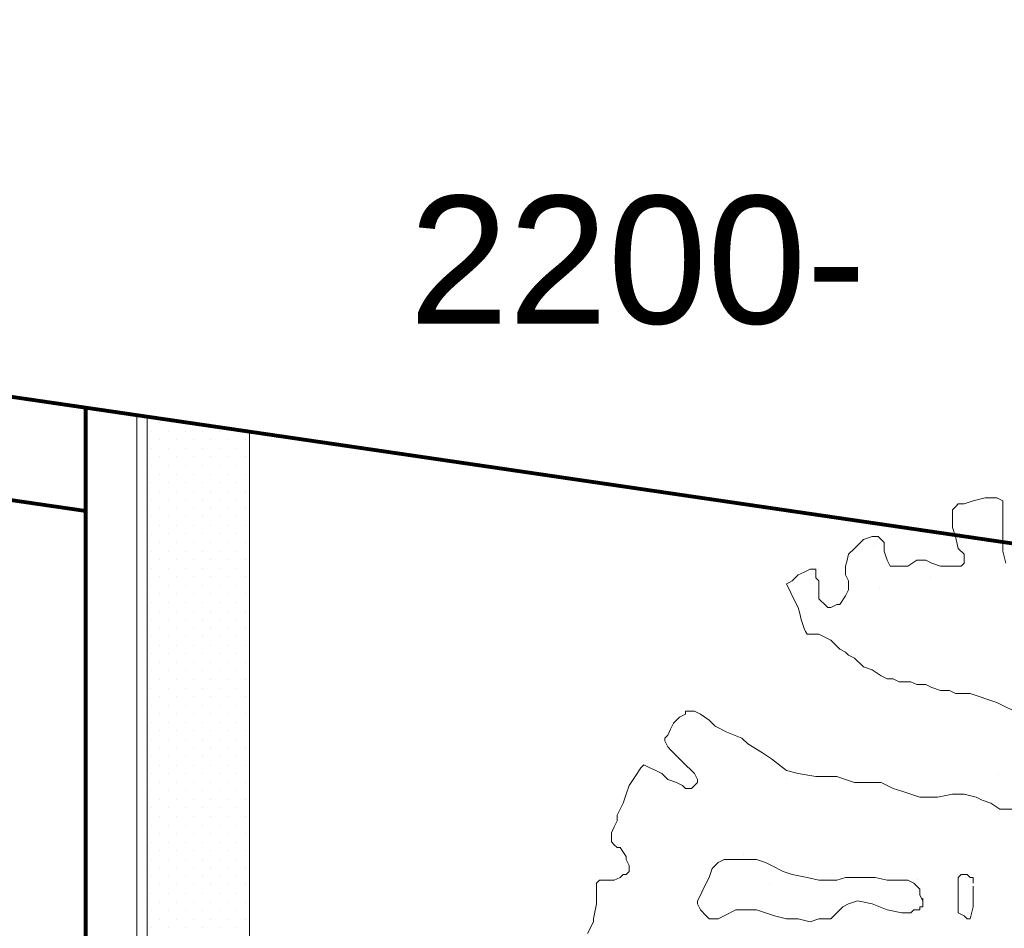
# Model space of a CAD drawing. Header units: millimetres. Extents: x -90830 to 24172, y -102460 to 73669.
# Tile 185 of 198: x 47 to 1973, y 67310 to 69088. Entities that reach past the tile are written whole.
import ezdxf

# ---------------------------------------------------------------- set-up
doc = ezdxf.new("R2010")
doc.units = ezdxf.units.MM
for name, color, linetype, lineweight in [('Algemeen', 253, 'Continuous', 9), ('Algemeen01', 253, 'Continuous', 80), ('Standard', 253, 'Continuous', 9)]:
    doc.layers.add(name, color=color, linetype=linetype, lineweight=lineweight)
doc.styles.add('ARIAL', font='arial.ttf')

msp = doc.modelspace()

# ---------------------------------------------------------------- linework, layer by layer
at = {"layer": 'Algemeen01'}
for p, q in [((19211.9, 65536.5), (-5002.8, 69087.8)), ((176.5, 68328.2), (-5002.8, 69087.8)), ((176.5, 68126.1), (-4834, 68860.9)), ((176.5, 62897.1), (176.5, 68328.2)), ((17626.5, 65769.1), (176.5, 68328.2)), ((17626.5, 65769.1), (496.5, 68281.3))]:
    msp.add_line(p, q, dxfattribs=at)
at = {"layer": 'Standard'}
for p, q in [((276.5, 68313.5), (176.5, 68328.2)), ((176.5, 68328.2), (176.5, 59044.8)), ((276.5, 60584.8), (276.5, 68313.5)), ((496.5, 68281.3), (296.5, 68310.6)), ((296.5, 68310.6), (296.5, 62897.1)), ((303.9, 68282.1), (303.9, 68282.1)), ((320.6, 68299), (320.6, 68299)), ((320.6, 68299), (320.6, 68299)), ((337.3, 68282.3), (337.3, 68282.3)), ((354.2, 68299), (354.2, 68299)), ((370.9, 68282.3), (370.9, 68282.3)), ((404.4, 68282.3), (404.4, 68282.3)), ((437.8, 68282.3), (437.8, 68282.3)), ((471.4, 68282.3), (471.4, 68282.3)), ((496.5, 62897.1), (496.5, 68281.3)), ((320.6, 68265.4), (320.6, 68265.4)), ((354.2, 68265.4), (354.2, 68265.4)), ((387.5, 68265.4), (387.5, 68265.4)), ((421.1, 68265.4), (421.1, 68265.4)), ((454.7, 68265.4), (454.7, 68265.4)), ((488, 68265.4), (488, 68265.4)), ((303.9, 68248.7), (303.9, 68248.7)), ((337.5, 68248.7), (337.5, 68248.7)), ((370.9, 68248.7), (370.9, 68248.7)), ((404.4, 68248.7), (404.4, 68248.7)), ((437.8, 68248.7), (437.8, 68248.7)), ((471.4, 68248.7), (471.4, 68248.7)), ((320.6, 68232), (320.6, 68232)), ((354.2, 68232), (354.2, 68232)), ((387.5, 68232), (387.5, 68232)), ((421.1, 68232), (421.1, 68232)), ((454.7, 68232), (454.7, 68232)), ((488, 68232), (488, 68232)), ((303.9, 68215.2), (303.9, 68215.2)), ((337.5, 68215.2), (337.5, 68215.2)), ((370.9, 68215.2), (370.9, 68215.2)), ((404.4, 68215.2), (404.4, 68215.2)), ((437.8, 68215.2), (437.8, 68215.2)), ((471.4, 68215.2), (471.4, 68215.2)), ((320.6, 68198.5), (320.6, 68198.5)), ((354.2, 68198.5), (354.2, 68198.5)), ((387.5, 68198.5), (387.5, 68198.5)), ((421.1, 68198.5), (421.1, 68198.5)), ((421.1, 68198.5), (421.1, 68198.5)), ((454.7, 68198.5), (454.7, 68198.5)), ((488, 68198.5), (488, 68198.5)), ((303.7, 68181.8), (303.7, 68181.8)), ((320.6, 68164.9), (320.6, 68164.9)), ((337.3, 68181.8), (337.3, 68181.8)), ((354.2, 68164.9), (354.2, 68164.9)), ((370.9, 68181.8), (370.9, 68181.8)), ((387.7, 68164.9), (387.7, 68164.9)), ((404.2, 68181.8), (404.2, 68181.8)), ((421.1, 68164.9), (421.1, 68164.9)), ((437.8, 68181.8), (437.8, 68181.8)), ((454.7, 68164.9), (454.7, 68164.9)), ((471.4, 68181.8), (471.4, 68181.8)), ((488, 68164.9), (488, 68164.9)), ((303.9, 68148.2), (303.9, 68148.2)), ((337.3, 68148.2), (337.3, 68148.2)), ((370.9, 68148.2), (370.9, 68148.2)), ((404.4, 68148.2), (404.4, 68148.2)), ((437.8, 68148.2), (437.8, 68148.2)), ((471.4, 68148.2), (471.4, 68148.2)), ((1911.7, 68146), (1894.4, 68140.2)), ((1935, 68151.8), (1911.7, 68146)), ((1946.5, 68151.8), (1935, 68151.8)), ((1958.2, 68151.8), (1946.5, 68151.8)), ((1969.7, 68146), (1958.2, 68151.8)), ((1969.7, 68140.2), (1969.7, 68146)), ((320.6, 68131.5), (320.6, 68131.5)), ((354, 68131.5), (354, 68131.5)), ((387.5, 68131.5), (387.5, 68131.5)), ((421.1, 68131.5), (421.1, 68131.5)), ((454.5, 68131.5), (454.5, 68131.5)), ((488, 68131.5), (488, 68131.5)), ((1876.9, 68134.5), (1871.1, 68128.7)), ((1871.1, 68128.7), (1871.1, 68122.8)), ((1882.7, 68140.2), (1876.9, 68134.5)), ((1894.4, 68140.2), (1882.7, 68140.2)), ((1969.7, 68134.5), (1969.7, 68140.2)), ((1969.7, 68128.7), (1969.7, 68134.5)), ((1969.7, 68122.8), (1969.7, 68128.7)), ((303.9, 68114.7), (303.9, 68114.7)), ((337.3, 68114.7), (337.3, 68114.7)), ((370.9, 68114.7), (370.9, 68114.7)), ((404.4, 68114.7), (404.4, 68114.7)), ((437.8, 68114.7), (437.8, 68114.7)), ((471.4, 68114.7), (471.4, 68114.7)), ((1871.1, 68122.8), (1871.1, 68111.2)), ((1871.1, 68111.2), (1871.1, 68093.9)), ((1969.7, 68117), (1969.7, 68122.8)), ((1969.7, 68099.6), (1969.7, 68117)), ((320.6, 68098), (320.6, 68098)), ((320.6, 68098), (320.6, 68098)), ((354.2, 68098), (354.2, 68098)), ((387.5, 68098), (387.5, 68098)), ((421.1, 68098), (421.1, 68098)), ((454.7, 68098), (454.7, 68098)), ((488, 68098), (488, 68098)), ((1668.8, 68102.8), (1668.8, 68102.8)), ((1871.1, 68093.9), (1876.9, 68076.5)), ((1969.7, 68082.3), (1969.7, 68099.6)), ((303.9, 68081.1), (303.9, 68081.1)), ((337.3, 68081.3), (337.3, 68081.3)), ((370.9, 68081.3), (370.9, 68081.3)), ((404.4, 68081.3), (404.4, 68081.3)), ((437.8, 68081.3), (437.8, 68081.3)), ((471.4, 68081.3), (471.4, 68081.3)), ((1697.1, 68070.6), (1691.3, 68064.8)), ((1714.5, 68076.5), (1697.1, 68070.6)), ((1720.3, 68076.5), (1714.5, 68076.5)), ((1726.1, 68076.5), (1720.3, 68076.5)), ((1731.9, 68070.6), (1726.1, 68076.5)), ((1737.7, 68064.8), (1731.9, 68070.6)), ((1876.9, 68076.5), (1882.7, 68053.2)), ((1969.7, 68047.5), (1969.7, 68082.3)), ((320.6, 68064.4), (320.6, 68064.4)), ((354.2, 68064.4), (354.2, 68064.4)), ((387.5, 68064.4), (387.5, 68064.4)), ((421.1, 68064.4), (421.1, 68064.4)), ((454.7, 68064.4), (454.7, 68064.4)), ((488, 68064.4), (488, 68064.4)), ((1679.8, 68053.2), (1668.1, 68041.7)), ((1691.3, 68064.8), (1679.8, 68053.2)), ((1716, 68058.6), (1716, 68058.6)), ((1737.7, 68047.5), (1737.7, 68064.8)), ((1882.7, 68053.2), (1894.4, 68041.7)), ((303.9, 68047.7), (303.9, 68047.7)), ((320.6, 68031), (320.6, 68031)), ((337.5, 68047.7), (337.5, 68047.7)), ((354.2, 68031), (354.2, 68031)), ((370.9, 68047.7), (370.9, 68047.7)), ((387.5, 68031), (387.5, 68031)), ((404.4, 68047.7), (404.4, 68047.7)), ((421.1, 68031), (421.1, 68031)), ((437.8, 68047.7), (437.8, 68047.7)), ((454.7, 68031), (454.7, 68031)), ((471.4, 68047.7), (471.4, 68047.7)), ((488, 68031), (488, 68031)), ((1665.2, 68030.1), (1662.3, 68018.4)), ((1668.1, 68041.7), (1665.2, 68030.1)), ((1743.6, 68030), (1737.7, 68047.5)), ((1749.3, 68018.4), (1743.6, 68030)), ((1801.5, 68030), (1784.1, 68018.4)), ((1818.9, 68030), (1801.5, 68030)), ((1830.6, 68024.2), (1818.9, 68030)), ((1894.4, 68041.7), (1894.4, 68024.2)), ((1975.6, 68024.2), (1969.7, 68047.5)), ((303.9, 68014.2), (303.9, 68014.2)), ((337.5, 68014.2), (337.5, 68014.2)), ((370.9, 68014.2), (370.9, 68014.2)), ((404.4, 68014.2), (404.4, 68014.2)), ((437.8, 68014.2), (437.8, 68014.2)), ((471.4, 68014.2), (471.4, 68014.2)), ((1592.8, 68012.6), (1581.1, 68006.9)), ((1598.5, 68012.6), (1592.8, 68012.6)), ((1604.3, 68012.6), (1598.5, 68012.6)), ((1604.3, 68001.1), (1604.3, 68012.6)), ((1662.3, 68018.4), (1662.3, 68001.1)), ((1761, 68018.4), (1749.3, 68018.4)), ((1772.5, 68018.4), (1761, 68018.4)), ((1784.1, 68018.4), (1772.5, 68018.4)), ((1848, 68018.4), (1830.6, 68024.2)), ((1853.7, 68018.4), (1848, 68018.4)), ((1871.1, 68018.4), (1853.7, 68018.4)), ((1882.7, 68018.4), (1871.1, 68018.4)), ((1888.6, 68018.4), (1882.7, 68018.4)), ((1894.4, 68024.2), (1888.6, 68018.4)), ((320.6, 67997.5), (320.6, 67997.5)), ((354.2, 67997.5), (354.2, 67997.5)), ((387.5, 67997.5), (387.5, 67997.5)), ((421.1, 67997.5), (421.1, 67997.5)), ((421.1, 67997.5), (421.1, 67997.5)), ((454.7, 67997.5), (454.7, 67997.5)), ((488, 67997.5), (488, 67997.5)), ((1563.7, 67995.3), (1557.9, 67989.5)), ((1569.6, 68001.1), (1563.7, 67995.3)), ((1581.1, 68006.9), (1569.6, 68001.1)), ((1604.3, 67995.3), (1604.3, 68001.1)), ((1610.1, 67989.5), (1604.3, 67995.3)), ((1662.3, 68001.1), (1668.1, 67989.5)), ((1828.5, 67996.3), (1828.5, 67996.3)), ((303.7, 67980.8), (303.7, 67980.8)), ((337.3, 67980.8), (337.3, 67980.8)), ((370.9, 67980.8), (370.9, 67980.8)), ((404.2, 67980.8), (404.2, 67980.8)), ((437.8, 67980.8), (437.8, 67980.8)), ((471.4, 67980.8), (471.4, 67980.8)), ((1552.1, 67986.6), (1546.4, 67983.6)), ((1546.4, 67983.6), (1563.7, 67948.8)), ((1557.9, 67989.5), (1552.1, 67986.6)), ((1610.1, 67977.8), (1610.1, 67989.5)), ((1610.1, 67972), (1610.1, 67977.8)), ((1610.1, 67966.2), (1610.1, 67972)), ((1668.1, 67972), (1662.3, 67960.5)), ((1668.1, 67989.5), (1668.1, 67972)), ((1728.8, 67976.1), (1728.8, 67976.1)), ((320.6, 67963.9), (320.6, 67963.9)), ((354.2, 67963.9), (354.2, 67963.9)), ((387.7, 67963.9), (387.7, 67963.9)), ((421.1, 67963.9), (421.1, 67963.9)), ((454.7, 67963.9), (454.7, 67963.9)), ((488, 67963.9), (488, 67963.9)), ((1610.1, 67960.5), (1610.1, 67966.2)), ((1610.1, 67954.7), (1610.1, 67960.5)), ((1616, 67948.8), (1610.1, 67954.7)), ((1662.3, 67960.5), (1650.7, 67943)), ((303.9, 67947.2), (303.9, 67947.2)), ((337.3, 67947.2), (337.3, 67947.2)), ((370.9, 67947.2), (370.9, 67947.2)), ((404.4, 67947.2), (404.4, 67947.2)), ((437.8, 67947.2), (437.8, 67947.2)), ((471.4, 67947.2), (471.4, 67947.2)), ((1563.7, 67948.8), (1569.6, 67937.2)), ((1569.6, 67937.2), (1572.5, 67925.6)), ((1618.8, 67945.9), (1616, 67948.8)), ((1621.7, 67943), (1618.8, 67945.9)), ((1627.5, 67937.2), (1621.7, 67943)), ((1633.4, 67937.2), (1627.5, 67937.2)), ((1644.9, 67943), (1633.4, 67937.2)), ((1650.7, 67943), (1644.9, 67943)), ((320.6, 67930.5), (320.6, 67930.5)), ((354, 67930.5), (354, 67930.5)), ((387.5, 67930.5), (387.5, 67930.5)), ((421.1, 67930.5), (421.1, 67930.5)), ((454.5, 67930.5), (454.5, 67930.5)), ((488, 67930.5), (488, 67930.5)), ((1572.5, 67925.6), (1575.3, 67914.1)), ((303.9, 67913.7), (303.9, 67913.7)), ((320.6, 67897), (320.6, 67897)), ((320.6, 67897), (320.6, 67897)), ((337.3, 67913.7), (337.3, 67913.7)), ((354.2, 67897), (354.2, 67897)), ((370.9, 67913.7), (370.9, 67913.7)), ((387.5, 67897), (387.5, 67897)), ((404.4, 67913.7), (404.4, 67913.7)), ((421.1, 67897), (421.1, 67897)), ((437.8, 67913.7), (437.8, 67913.7)), ((454.7, 67897), (454.7, 67897)), ((471.4, 67913.7), (471.4, 67913.7)), ((488, 67897), (488, 67897)), ((1575.3, 67914.1), (1581.1, 67896.6)), ((1581.1, 67896.6), (1584.1, 67890.8)), ((303.9, 67880.1), (303.9, 67880.1)), ((337.3, 67880.3), (337.3, 67880.3)), ((370.9, 67880.3), (370.9, 67880.3)), ((404.4, 67880.3), (404.4, 67880.3)), ((437.8, 67880.3), (437.8, 67880.3)), ((471.4, 67880.3), (471.4, 67880.3)), ((1584.1, 67890.8), (1587, 67885)), ((1587, 67885), (1592.8, 67885)), ((1592.8, 67885), (1604.3, 67885)), ((1604.3, 67885), (1610.1, 67885)), ((1610.1, 67885), (1621.7, 67879.3)), ((1621.7, 67879.3), (1633.4, 67873.5)), ((320.6, 67863.4), (320.6, 67863.4)), ((354.2, 67863.4), (354.2, 67863.4)), ((387.5, 67863.4), (387.5, 67863.4)), ((421.1, 67863.4), (421.1, 67863.4)), ((454.7, 67863.4), (454.7, 67863.4)), ((488, 67863.4), (488, 67863.4)), ((1633.4, 67873.5), (1644.9, 67861.8)), ((1644.9, 67861.8), (1650.7, 67856)), ((303.9, 67846.7), (303.9, 67846.7)), ((337.5, 67846.7), (337.5, 67846.7)), ((370.9, 67846.7), (370.9, 67846.7)), ((404.4, 67846.7), (404.4, 67846.7)), ((437.8, 67846.7), (437.8, 67846.7)), ((471.4, 67846.7), (471.4, 67846.7)), ((1650.7, 67856), (1662.3, 67850.2)), ((1662.3, 67850.2), (1668.1, 67844.4)), ((1668.1, 67844.4), (1679.8, 67838.6)), ((1679.8, 67838.6), (1697.1, 67821.3)), ((320.6, 67830), (320.6, 67830)), ((354.2, 67830), (354.2, 67830)), ((387.5, 67830), (387.5, 67830)), ((421.1, 67830), (421.1, 67830)), ((454.7, 67830), (454.7, 67830)), ((488, 67830), (488, 67830)), ((1697.1, 67821.3), (1714.5, 67815.5)), ((303.9, 67813.2), (303.9, 67813.2)), ((337.5, 67813.2), (337.5, 67813.2)), ((370.9, 67813.2), (370.9, 67813.2)), ((404.4, 67813.2), (404.4, 67813.2)), ((437.8, 67813.2), (437.8, 67813.2)), ((471.4, 67813.2), (471.4, 67813.2)), ((1714.5, 67815.5), (1731.9, 67803.8)), ((1731.9, 67803.8), (1743.6, 67798)), ((303.7, 67779.8), (303.7, 67779.8)), ((320.6, 67796.5), (320.6, 67796.5)), ((337.3, 67779.8), (337.3, 67779.8)), ((354.2, 67796.5), (354.2, 67796.5)), ((370.9, 67779.8), (370.9, 67779.8)), ((387.5, 67796.5), (387.5, 67796.5)), ((404.2, 67779.8), (404.2, 67779.8)), ((421.1, 67796.5), (421.1, 67796.5)), ((421.1, 67796.5), (421.1, 67796.5)), ((437.8, 67779.8), (437.8, 67779.8)), ((454.7, 67796.5), (454.7, 67796.5)), ((471.4, 67779.8), (471.4, 67779.8)), ((488, 67796.5), (488, 67796.5)), ((1743.6, 67798), (1755.1, 67798)), ((1755.1, 67798), (1766.8, 67792.3)), ((1766.8, 67792.3), (1778.3, 67792.3)), ((1778.3, 67792.3), (1790, 67792.3)), ((1790, 67792.3), (1801.5, 67786.5)), ((1801.5, 67786.5), (1818.9, 67786.5)), ((1818.9, 67786.5), (1830.6, 67780.7)), ((1830.6, 67780.7), (1848, 67774.8)), ((320.6, 67762.9), (320.6, 67762.9)), ((354.2, 67762.9), (354.2, 67762.9)), ((387.7, 67762.9), (387.7, 67762.9)), ((421.1, 67762.9), (421.1, 67762.9)), ((454.7, 67762.9), (454.7, 67762.9)), ((488, 67762.9), (488, 67762.9)), ((1848, 67774.8), (1859.5, 67774.8)), ((1857, 67775.8), (1857, 67775.8)), ((1859.5, 67774.8), (1865.3, 67774.8)), ((1865.3, 67774.8), (1876.9, 67769)), ((1876.9, 67769), (1888.6, 67769)), ((1888.6, 67769), (1905.9, 67769)), ((1905.9, 67769), (1923.3, 67763.2)), ((1923.3, 67763.2), (1940.7, 67757.4)), ((303.9, 67746.2), (303.9, 67746.2)), ((337.3, 67746.2), (337.3, 67746.2)), ((370.9, 67746.2), (370.9, 67746.2)), ((404.4, 67746.2), (404.4, 67746.2)), ((437.8, 67746.2), (437.8, 67746.2)), ((471.4, 67746.2), (471.4, 67746.2)), ((1940.7, 67757.4), (1958.2, 67751.6)), ((1958.2, 67751.6), (1969.7, 67745.9)), ((1969.7, 67745.9), (1992.9, 67734.3)), ((320.6, 67729.5), (320.6, 67729.5)), ((354, 67729.5), (354, 67729.5)), ((387.5, 67729.5), (387.5, 67729.5)), ((421.1, 67729.5), (421.1, 67729.5)), ((454.5, 67729.5), (454.5, 67729.5)), ((488, 67729.5), (488, 67729.5)), ((1337.5, 67722.6), (1325.9, 67711)), ((1349.1, 67728.5), (1337.5, 67722.6)), ((1355, 67734.3), (1349.1, 67734.3)), ((1349.1, 67734.3), (1349.1, 67728.5)), ((1360.7, 67734.3), (1355, 67734.3)), ((1366.5, 67734.3), (1360.7, 67734.3)), ((1378.2, 67728.5), (1366.5, 67734.3)), ((1395.5, 67716.8), (1378.2, 67728.5)), ((303.9, 67712.7), (303.9, 67712.7)), ((337.3, 67712.7), (337.3, 67712.7)), ((370.9, 67712.7), (370.9, 67712.7)), ((404.4, 67712.7), (404.4, 67712.7)), ((437.8, 67712.7), (437.8, 67712.7)), ((471.4, 67712.7), (471.4, 67712.7)), ((1325.9, 67711), (1320.1, 67699.5)), ((1407.1, 67705.3), (1395.5, 67716.8)), ((1430.3, 67693.7), (1407.1, 67705.3)), ((320.6, 67696), (320.6, 67696)), ((320.6, 67696), (320.6, 67696)), ((354.2, 67696), (354.2, 67696)), ((387.5, 67696), (387.5, 67696)), ((421.1, 67696), (421.1, 67696)), ((454.7, 67696), (454.7, 67696)), ((488, 67696), (488, 67696)), ((1314.4, 67687.8), (1308.5, 67682)), ((1320.1, 67699.5), (1314.4, 67687.8)), ((1459.4, 67682), (1430.3, 67693.7)), ((303.9, 67679.1), (303.9, 67679.1)), ((337.3, 67679.3), (337.3, 67679.3)), ((370.9, 67679.3), (370.9, 67679.3)), ((404.4, 67679.3), (404.4, 67679.3)), ((437.8, 67679.3), (437.8, 67679.3)), ((471.4, 67679.3), (471.4, 67679.3)), ((1308.5, 67682), (1308.5, 67676.2)), ((1308.5, 67676.2), (1314.4, 67664.6)), ((1314.4, 67664.6), (1320.1, 67658.9)), ((1470.9, 67670.4), (1459.4, 67682)), ((1500, 67653.1), (1470.9, 67670.4)), ((303.9, 67645.7), (303.9, 67645.7)), ((320.6, 67662.4), (320.6, 67662.4)), ((337.5, 67645.7), (337.5, 67645.7)), ((354.2, 67662.4), (354.2, 67662.4)), ((370.9, 67645.7), (370.9, 67645.7)), ((387.5, 67662.4), (387.5, 67662.4)), ((404.4, 67645.7), (404.4, 67645.7)), ((421.1, 67662.4), (421.1, 67662.4)), ((437.8, 67645.7), (437.8, 67645.7)), ((454.7, 67662.4), (454.7, 67662.4)), ((471.4, 67645.7), (471.4, 67645.7)), ((488, 67662.4), (488, 67662.4)), ((1320.1, 67658.9), (1349.1, 67629.8)), ((1517.3, 67641.5), (1500, 67653.1)), ((320.6, 67629), (320.6, 67629)), ((354.2, 67629), (354.2, 67629)), ((387.5, 67629), (387.5, 67629)), ((421.1, 67629), (421.1, 67629)), ((454.7, 67629), (454.7, 67629)), ((488, 67629), (488, 67629)), ((1268, 67629.8), (1262.1, 67624)), ((1279.5, 67624), (1268, 67629.8)), ((1349.1, 67629.8), (1360.7, 67618.3)), ((1546.4, 67618.3), (1517.3, 67641.5)), ((303.9, 67612.2), (303.9, 67612.2)), ((337.5, 67612.2), (337.5, 67612.2)), ((370.9, 67612.2), (370.9, 67612.2)), ((404.4, 67612.2), (404.4, 67612.2)), ((437.8, 67612.2), (437.8, 67612.2)), ((471.4, 67612.2), (471.4, 67612.2)), ((1250.6, 67606.7), (1238.9, 67589.2)), ((1262.1, 67624), (1250.6, 67606.7)), ((1291.2, 67618.3), (1279.5, 67624)), ((1302.7, 67612.5), (1291.2, 67618.3)), ((1314.4, 67600.8), (1302.7, 67612.5)), ((1360.7, 67618.3), (1366.5, 67612.5)), ((1366.5, 67612.5), (1372.4, 67600.8)), ((1569.6, 67612.5), (1546.4, 67618.3)), ((1604.3, 67606.7), (1569.6, 67612.5)), ((1633.4, 67606.7), (1604.3, 67606.7)), ((1644.9, 67606.7), (1633.4, 67606.7)), ((1662.3, 67600.8), (1644.9, 67606.7)), ((1962, 67610.8), (1962, 67610.8)), ((320.6, 67595.5), (320.6, 67595.5)), ((354.2, 67595.5), (354.2, 67595.5)), ((387.5, 67595.5), (387.5, 67595.5)), ((421.1, 67595.5), (421.1, 67595.5)), ((421.1, 67595.5), (421.1, 67595.5)), ((454.7, 67595.5), (454.7, 67595.5)), ((488, 67595.5), (488, 67595.5)), ((1238.9, 67589.2), (1233.1, 67571.9)), ((1331.8, 67595), (1314.4, 67600.8)), ((1343.3, 67589.2), (1331.8, 67595)), ((1349.1, 67583.4), (1343.3, 67589.2)), ((1366.5, 67589.2), (1360.7, 67583.4)), ((1372.4, 67595), (1366.5, 67589.2)), ((1372.4, 67600.8), (1372.4, 67595)), ((1547.3, 67602.6), (1547.3, 67602.6)), ((1679.8, 67595), (1662.3, 67600.8)), ((1703, 67595), (1679.8, 67595)), ((1731.9, 67595), (1703, 67595)), ((1755.1, 67583.4), (1731.9, 67595)), ((303.7, 67578.8), (303.7, 67578.8)), ((337.3, 67578.8), (337.3, 67578.8)), ((370.9, 67578.8), (370.9, 67578.8)), ((404.2, 67578.8), (404.2, 67578.8)), ((437.8, 67578.8), (437.8, 67578.8)), ((471.4, 67578.8), (471.4, 67578.8)), ((1233.1, 67571.9), (1227.4, 67554.5)), ((1360.7, 67583.4), (1349.1, 67583.4)), ((1772.5, 67577.7), (1755.1, 67583.4)), ((1790, 67571.9), (1772.5, 67577.7)), ((1807.4, 67566.1), (1790, 67571.9)), ((1871.1, 67571.9), (1842.1, 67566.1)), ((1894.4, 67571.9), (1871.1, 67571.9)), ((1917.6, 67566.1), (1894.4, 67571.9)), ((320.6, 67561.9), (320.6, 67561.9)), ((354.2, 67561.9), (354.2, 67561.9)), ((387.7, 67561.9), (387.7, 67561.9)), ((421.1, 67561.9), (421.1, 67561.9)), ((454.7, 67561.9), (454.7, 67561.9)), ((488, 67561.9), (488, 67561.9)), ((1227.4, 67554.5), (1215.7, 67531.3)), ((1824.7, 67566.1), (1807.4, 67566.1)), ((1842.1, 67566.1), (1824.7, 67566.1)), ((1929.1, 67560.3), (1917.6, 67566.1)), ((1946.5, 67554.5), (1929.1, 67560.3)), ((1963.9, 67542.8), (1946.5, 67554.5)), ((303.9, 67545.2), (303.9, 67545.2)), ((337.3, 67545.2), (337.3, 67545.2)), ((370.9, 67545.2), (370.9, 67545.2)), ((404.4, 67545.2), (404.4, 67545.2)), ((437.8, 67545.2), (437.8, 67545.2)), ((471.4, 67545.2), (471.4, 67545.2)), ((1215.7, 67531.3), (1215.7, 67519.7)), ((1987.1, 67542.8), (1963.9, 67542.8)), ((303.9, 67511.7), (303.9, 67511.7)), ((320.6, 67528.5), (320.6, 67528.5)), ((337.3, 67511.7), (337.3, 67511.7)), ((354, 67528.5), (354, 67528.5)), ((370.9, 67511.7), (370.9, 67511.7)), ((387.5, 67528.5), (387.5, 67528.5)), ((404.4, 67511.7), (404.4, 67511.7)), ((421.1, 67528.5), (421.1, 67528.5)), ((437.8, 67511.7), (437.8, 67511.7)), ((454.5, 67528.5), (454.5, 67528.5)), ((471.4, 67511.7), (471.4, 67511.7)), ((488, 67528.5), (488, 67528.5)), ((1215.7, 67519.7), (1209.9, 67508)), ((320.6, 67495), (320.6, 67495)), ((320.6, 67495), (320.6, 67495)), ((354.2, 67495), (354.2, 67495)), ((387.5, 67495), (387.5, 67495)), ((421.1, 67495), (421.1, 67495)), ((454.7, 67495), (454.7, 67495)), ((488, 67495), (488, 67495)), ((1209.9, 67508), (1204.2, 67496.4)), ((1204.2, 67496.4), (1204.2, 67490.7)), ((1204.2, 67490.7), (1204.2, 67479.1)), ((303.9, 67478.1), (303.9, 67478.1)), ((337.3, 67478.3), (337.3, 67478.3)), ((370.9, 67478.3), (370.9, 67478.3)), ((404.4, 67478.3), (404.4, 67478.3)), ((437.8, 67478.3), (437.8, 67478.3)), ((471.4, 67478.3), (471.4, 67478.3)), ((1204.2, 67479.1), (1209.9, 67473.3)), ((1209.9, 67473.3), (1215.7, 67467.5)), ((320.6, 67461.4), (320.6, 67461.4)), ((354.2, 67461.4), (354.2, 67461.4)), ((387.5, 67461.4), (387.5, 67461.4)), ((421.1, 67461.4), (421.1, 67461.4)), ((454.7, 67461.4), (454.7, 67461.4)), ((488, 67461.4), (488, 67461.4)), ((1215.7, 67467.5), (1221.5, 67467.5)), ((1221.5, 67467.5), (1233.1, 67450)), ((1238.3, 67455.6), (1238.3, 67455.6)), ((1463.3, 67454.1), (1463.3, 67454.1)), ((303.9, 67444.7), (303.9, 67444.7)), ((337.5, 67444.7), (337.5, 67444.7)), ((370.9, 67444.7), (370.9, 67444.7)), ((404.4, 67444.7), (404.4, 67444.7)), ((437.8, 67444.7), (437.8, 67444.7)), ((471.4, 67444.7), (471.4, 67444.7)), ((1233.1, 67450), (1233.1, 67444.3)), ((1233.1, 67444.3), (1238.9, 67432.7)), ((1412.9, 67438.5), (1401.3, 67426.8)), ((1424.5, 67444.3), (1412.9, 67438.5)), ((1447.7, 67444.3), (1424.5, 67444.3)), ((1459.4, 67444.3), (1447.7, 67444.3)), ((1470.9, 67444.3), (1459.4, 67444.3)), ((1488.3, 67444.3), (1470.9, 67444.3)), ((1505.8, 67438.5), (1488.3, 67444.3)), ((1517.3, 67432.7), (1505.8, 67438.5)), ((320.6, 67428), (320.6, 67428)), ((354.2, 67428), (354.2, 67428)), ((387.5, 67428), (387.5, 67428)), ((421.1, 67428), (421.1, 67428)), ((454.7, 67428), (454.7, 67428)), ((488, 67428), (488, 67428)), ((1227.4, 67415.2), (1221.5, 67409.4)), ((1233.1, 67415.2), (1227.4, 67415.2)), ((1238.9, 67421), (1233.1, 67415.2)), ((1238.9, 67432.7), (1238.9, 67421)), ((1401.3, 67426.8), (1395.5, 67409.4)), ((1540.5, 67421), (1517.3, 67432.7)), ((1557.9, 67415.2), (1540.5, 67421)), ((1587, 67409.4), (1557.9, 67415.2)), ((1888.6, 67415.2), (1882.7, 67409.4)), ((1900.1, 67415.2), (1888.6, 67415.2)), ((1905.9, 67409.4), (1900.1, 67415.2)), ((303.9, 67411.2), (303.9, 67411.2)), ((320.6, 67394.5), (320.6, 67394.5)), ((337.5, 67411.2), (337.5, 67411.2)), ((354.2, 67394.5), (354.2, 67394.5)), ((370.9, 67411.2), (370.9, 67411.2)), ((387.5, 67394.5), (387.5, 67394.5)), ((404.4, 67411.2), (404.4, 67411.2)), ((421.1, 67394.5), (421.1, 67394.5)), ((421.1, 67394.5), (421.1, 67394.5)), ((437.8, 67411.2), (437.8, 67411.2)), ((454.7, 67394.5), (454.7, 67394.5)), ((471.4, 67411.2), (471.4, 67411.2)), ((488, 67394.5), (488, 67394.5)), ((1181, 67403.7), (1175.1, 67397.9)), ((1175.1, 67397.9), (1175.1, 67392.1)), ((1186.7, 67403.7), (1181, 67403.7)), ((1198.4, 67403.7), (1186.7, 67403.7)), ((1204.2, 67403.7), (1198.4, 67403.7)), ((1209.9, 67403.7), (1204.2, 67403.7)), ((1221.5, 67409.4), (1209.9, 67403.7)), ((1395.5, 67409.4), (1383.9, 67386.3)), ((1514.3, 67397.8), (1514.3, 67397.8)), ((1610.1, 67403.7), (1587, 67409.4)), ((1627.5, 67403.7), (1610.1, 67403.7)), ((1644.9, 67403.7), (1627.5, 67403.7)), ((1662.3, 67409.4), (1644.9, 67403.7)), ((1679.8, 67409.4), (1662.3, 67409.4)), ((1697.1, 67409.4), (1679.8, 67409.4)), ((1720.4, 67409.4), (1697.1, 67409.4)), ((1743.6, 67403.7), (1720.4, 67409.4)), ((1755.1, 67403.7), (1743.6, 67403.7)), ((1772.5, 67403.7), (1755.1, 67403.7)), ((1784.1, 67403.7), (1772.5, 67403.7)), ((1795.7, 67397.9), (1784.1, 67403.7)), ((1801.5, 67392.1), (1795.7, 67397.9)), ((1802.3, 67405.3), (1802.3, 67405.3)), ((1882.7, 67409.4), (1882.7, 67397.9)), ((1882.7, 67397.9), (1882.7, 67380.5)), ((1911.7, 67409.4), (1905.9, 67409.4)), ((1911.7, 67403.7), (1911.7, 67409.4)), ((1911.7, 67397.9), (1911.7, 67403.7)), ((303.7, 67377.8), (303.7, 67377.8)), ((337.3, 67377.8), (337.3, 67377.8)), ((370.9, 67377.8), (370.9, 67377.8)), ((404.2, 67377.8), (404.2, 67377.8)), ((437.8, 67377.8), (437.8, 67377.8)), ((471.4, 67377.8), (471.4, 67377.8)), ((1175.1, 67392.1), (1175.1, 67380.5)), ((1175.1, 67380.5), (1175.1, 67368.8)), ((1383.9, 67386.3), (1378.2, 67374.6)), ((1385.3, 67381.3), (1385.3, 67381.3)), ((1807.4, 67386.3), (1801.5, 67392.1)), ((1807.4, 67380.5), (1807.4, 67386.3)), ((1807.4, 67374.6), (1807.4, 67380.5)), ((1882.7, 67380.5), (1882.7, 67357.3)), ((1911.7, 67386.3), (1911.7, 67392.1)), ((1911.7, 67374.6), (1911.7, 67386.3)), ((320.6, 67360.9), (320.6, 67360.9)), ((354.2, 67360.9), (354.2, 67360.9)), ((387.7, 67360.9), (387.7, 67360.9)), ((421.1, 67360.9), (421.1, 67360.9)), ((454.7, 67360.9), (454.7, 67360.9)), ((488, 67360.9), (488, 67360.9)), ((1175.1, 67357.3), (1169.3, 67328.2)), ((1175.1, 67368.8), (1175.1, 67357.3)), ((1378.2, 67374.6), (1372.4, 67363.1)), ((1372.4, 67363.1), (1372.4, 67357.3)), ((1372.4, 67357.3), (1378.2, 67345.7)), ((1656.6, 67351.5), (1668.1, 67357.3)), ((1668.1, 67357.3), (1685.5, 67363.1)), ((1685.5, 67363.1), (1714.5, 67357.3)), ((1714.5, 67357.3), (1743.6, 67345.7)), ((1813.1, 67363.1), (1807.4, 67374.6)), ((1813.1, 67363.1), (1813.1, 67368.8)), ((1813.1, 67351.5), (1813.1, 67363.1)), ((1813.1, 67351.5), (1813.1, 67363.1)), ((1882.7, 67357.3), (1882.7, 67339.8)), ((1911.7, 67368.8), (1911.7, 67374.6)), ((1911.7, 67351.5), (1911.7, 67368.8)), ((303.9, 67344.2), (303.9, 67344.2)), ((337.3, 67344.2), (337.3, 67344.2)), ((370.9, 67344.2), (370.9, 67344.2)), ((404.4, 67344.2), (404.4, 67344.2)), ((437.8, 67344.2), (437.8, 67344.2)), ((471.4, 67344.2), (471.4, 67344.2)), ((1378.2, 67345.7), (1389.7, 67334)), ((1424.5, 67334), (1447.7, 67345.7)), ((1447.7, 67345.7), (1465.2, 67345.7)), ((1465.2, 67345.7), (1488.3, 67345.7)), ((1488.3, 67345.7), (1505.8, 67339.8)), ((1505.8, 67339.8), (1523.1, 67334)), ((1633.4, 67328.2), (1644.9, 67339.8)), ((1644.9, 67339.8), (1650.7, 67345.7)), ((1650.7, 67345.7), (1656.6, 67351.5)), ((1668.8, 67352.8), (1668.8, 67352.8)), ((1743.6, 67345.7), (1772.5, 67339.8)), ((1772.5, 67339.8), (1790, 67339.8)), ((1790, 67339.8), (1795.7, 67345.7)), ((1795.7, 67345.7), (1801.5, 67345.7)), ((1801.5, 67345.7), (1807.4, 67345.7)), ((1807.4, 67345.7), (1807.4, 67351.5)), ((1807.4, 67351.5), (1813.1, 67351.5)), ((1882.7, 67339.8), (1894.4, 67334)), ((1905.9, 67328.2), (1911.7, 67351.5)), ((320.6, 67327.5), (320.6, 67327.5)), ((354, 67327.5), (354, 67327.5)), ((387.5, 67327.5), (387.5, 67327.5)), ((421.1, 67327.5), (421.1, 67327.5)), ((454.5, 67327.5), (454.5, 67327.5)), ((488, 67327.5), (488, 67327.5)), ((1169.3, 67322.4), (1157.8, 67299.3)), ((1169.3, 67328.2), (1169.3, 67322.4)), ((1389.7, 67334), (1395.5, 67328.2)), ((1395.5, 67328.2), (1412.9, 67328.2)), ((1412.9, 67328.2), (1424.5, 67334)), ((1523.1, 67334), (1546.4, 67328.2)), ((1546.4, 67328.2), (1569.6, 67328.2)), ((1569.6, 67328.2), (1592.8, 67322.4)), ((1592.8, 67322.4), (1610.1, 67328.2)), ((1610.1, 67328.2), (1627.5, 67328.2)), ((1627.5, 67328.2), (1633.4, 67328.2)), ((1894.4, 67334), (1900.1, 67328.2)), ((1900.1, 67328.2), (1905.9, 67328.2)), ((303.9, 67310.7), (303.9, 67310.7)), ((337.3, 67310.7), (337.3, 67310.7)), ((370.9, 67310.7), (370.9, 67310.7)), ((404.4, 67310.7), (404.4, 67310.7)), ((437.8, 67310.7), (437.8, 67310.7)), ((471.4, 67310.7), (471.4, 67310.7))]:
    msp.add_line(p, q, dxfattribs=at)

# ---------------------------------------------------------------- texts
at = {"layer": 'Algemeen', "insert": (808.8, 68489.4), "char_height": 250, "width": 1025.558, "attachment_point": 7, "style": 'ARIAL'}
msp.add_mtext('\\W1.00;2200-', dxfattribs=at)

doc.saveas('drawing.dxf')
